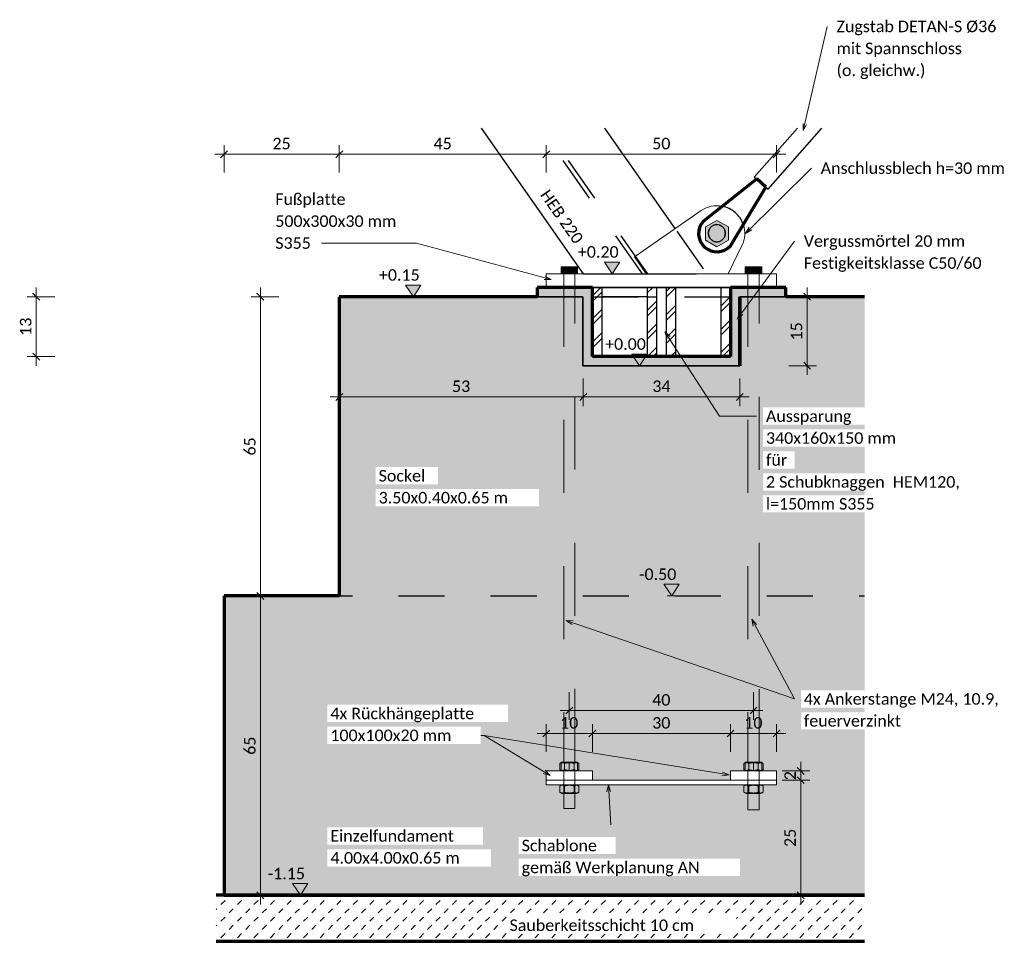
# Model space of a CAD drawing. Header units: metres. Extents: x -3 to 135, y -4 to 27.
# Tile 71 of 81: x 114.45 to 116.59, y -1.25 to 0.75. Entities that reach past the tile are written whole.
import ezdxf

# ---------------------------------------------------------------- set-up
doc = ezdxf.new("R2010")
doc.units = ezdxf.units.M
for name, pattern in [('Achse', [0.5, 0.25, -0.125, 0, -0.125]), ('Strich', [0.3175, 0.15875, -0.15875]), ('Verdeckt', [0.15, 0.1, -0.05])]:
    doc.linetypes.add(name, pattern=pattern)
for name, color, linetype, lineweight in [('_Verdeckte Linien_', 7, 'Strich', 18), ('A-ANNO-DIMS', 211, 'Continuous', 9), ('A-ANNO-DIMS-10', 211, 'Continuous', 9), ('A-DETL-HDLN', 90, 'Verdeckt', 25), ('A-FLOR', 192, 'Continuous', 35), ('A-FLOR-PATT', 8, 'Continuous', 50), ('G-ANNO-DIMS', 111, 'Continuous', 9), ('S-BEAM', 12, 'Continuous', 35), ('S-BEAM-HDLN', 1, 'Verdeckt', 25), ('S-BEAM-IDEN', 2, 'Continuous', 9), ('S-COLS', 52, 'Continuous', 18), ('S-COLS-HDLN', 52, 'Verdeckt', 25), ('S-FNDN', 32, 'Continuous', 35), ('S-FNDN-HDLN', 4, 'Verdeckt', 25), ('Text', 250, 'Continuous', 9), ('Tragwerksverbindungen', 7, 'Continuous', 18)]:
    doc.layers.add(name, color=color, linetype=linetype, lineweight=lineweight)
doc.styles.add('Calibri_7', font='calibri.ttf', dxfattribs={"height": 0.025})
doc.dimstyles.new('DIM25_3', dxfattribs={"dimscale": 0.3048, "dimtxt": 0.029434, "dimasz": 0.049213, "dimexe": 0.065617, "dimexo": 0.0625, "dimgap": 0.003281, "dimtad": 1, "dimdec": 1, "dimlfac": 100, "dimrnd": 0.1, "dimdsep": 46, "dimtxsty": 'Calibri_7', "dimblk1": 'OBLIQUE', "dimblk2": 'OBLIQUE', "dimsah": 1, "dimcen": 0.09, "dimdle": 0.065617, "dimadec": 0, "dimazin": 0, "dimtfac": 1, "dimtdec": 4, "dimtix": 1, "dimtmove": 0, "dimatfit": 3, "dimfxl": 0.131234, "dimfxlon": 1, "dimtvp": 1, "dimtolj": 1, "dimtzin": 0, "dimlwd": 18, "dimlwe": 18, "dimarcsym": 2})
doc.dimstyles.new('DIM25_4', dxfattribs={"dimscale": 0.3048, "dimtxt": 0.029434, "dimasz": 0.049213, "dimexe": 0.065617, "dimexo": 0.0625, "dimgap": 0.003281, "dimtad": 1, "dimdec": 1, "dimlfac": 100, "dimrnd": 0.1, "dimdsep": 46, "dimtxsty": 'Calibri_7', "dimblk1": 'OBLIQUE', "dimblk2": 'OBLIQUE', "dimsah": 1, "dimcen": 0.09, "dimdle": 0.065617, "dimadec": 0, "dimazin": 0, "dimtfac": 1, "dimtdec": 4, "dimtix": 1, "dimtmove": 0, "dimatfit": 3, "dimfxl": 0.131234, "dimfxlon": 1, "dimtvp": 1, "dimtolj": 1, "dimtzin": 0, "dimlwd": 18, "dimlwe": 18, "dimarcsym": 2})
pattern_1 = [(45, (-20.563, 2.745), (-0.0251447, 0.0251447), []), (45, (-20.563, 2.783), (-0.0251447, 0.0251447), [])]

# ---------------------------------------------------------------- blocks, each defined once
blk = doc.blocks.new('HEB Träger - HEB 220-1128521-_A')
at = {"layer": 'S-BEAM-HDLN'}
for p, q in [((-19.4909, 0.2), (-19.7124, 0.5163)), ((-19.4793, 0.2), (-19.7008, 0.5163))]:
    blk.add_line(p, q, dxfattribs=at)
blk = doc.blocks.new('SP-TV-AP-Rechteck_002 - AP-Rechteck-1128527-_A')
at = {"layer": 'Tragwerksverbindungen'}
for p, q in [((-19.6996, 0.2), (-19.1996, 0.2)), ((-19.6996, 0.2), (-19.6996, 0.17)), ((-19.1996, 0.17), (-19.1996, 0.2)), ((-19.1996, 0.17), (-19.6996, 0.17))]:
    blk.add_line(p, q, dxfattribs=at)
blk = doc.blocks.new('SP-TV-Schraube_Mutter_001 - M33-1128528-_A')
at = {"layer": 'Tragwerksverbindungen', "linetype": 'Strich'}
blk.add_hatch(color=142, dxfattribs=at).paths.add_polyline_path([(-19.3291, 0.2581), (-19.3041, 0.2725), (-19.3041, 0.3014), (-19.3291, 0.3158), (-19.3541, 0.3014), (-19.3541, 0.2725), (-19.3373, 0.2628)])
at = {"layer": 'Tragwerksverbindungen'}
for p, q in [((-19.3291, 0.3158), (-19.3541, 0.3014)), ((-19.3541, 0.3014), (-19.3541, 0.2725)), ((-19.3041, 0.3014), (-19.3291, 0.3158)), ((-19.3041, 0.2725), (-19.3041, 0.3014)), ((-19.3541, 0.2725), (-19.3291, 0.2581)), ((-19.3291, 0.2581), (-19.3041, 0.2725))]:
    blk.add_line(p, q, dxfattribs=at)
blk = doc.blocks.new('SP-TV-AP-Rechteck_002 - AP-Rechteck-1128539-_A')
at = {"layer": 'Tragwerksverbindungen'}
for p, q in [((-19.6996, -0.88), (-19.5996, -0.88)), ((-19.6996, -0.88), (-19.6996, -0.9)), ((-19.5996, -0.9), (-19.5996, -0.88)), ((-19.5996, -0.9), (-19.6996, -0.9))]:
    blk.add_line(p, q, dxfattribs=at)
blk = doc.blocks.new('SP-TV-AP-Rechteck_002 - AP-Rechteck-1128540-_A')
at = {"layer": 'Tragwerksverbindungen'}
for p, q in [((-19.6996, -0.9), (-19.1996, -0.9)), ((-19.6996, -0.9), (-19.6996, -0.91)), ((-19.1996, -0.91), (-19.6996, -0.91)), ((-19.1996, -0.91), (-19.1996, -0.9))]:
    blk.add_line(p, q, dxfattribs=at)
blk = doc.blocks.new('Rundstahl Träger - RB 36-1128525-_A')
at = {"layer": 'S-BEAM', "lineweight": 25}
for p, q in [((-19.1542, 0.5163), (-19.2479, 0.4099)), ((-19.2179, 0.3835), (-19.1009, 0.5163)), ((-19.2479, 0.4099), (-19.2432, 0.4057)), ((-19.2228, 0.3878), (-19.2179, 0.3835))]:
    blk.add_line(p, q, dxfattribs=at)
at = {"layer": 'S-BEAM-HDLN'}
for p, q in [((-19.2431, 0.4057), (-19.2329, 0.3967)), ((-19.2431, 0.4057), (-19.2329, 0.3967)), ((-19.2329, 0.3967), (-19.2228, 0.3878)), ((-19.2329, 0.3967), (-19.2228, 0.3878))]:
    blk.add_line(p, q, dxfattribs=at)
blk = doc.blocks.new('Öse17 - Öse2-1128070-_A')
at = {"layer": 'S-COLS', "lineweight": 70}
for p, q in [((-19.2425, 0.4061), (-19.3585, 0.3139)), ((-19.2997, 0.2606), (-19.2226, 0.3882)), ((-19.2226, 0.3882), (-19.2425, 0.4061))]:
    blk.add_line(p, q, dxfattribs=at)
blk.add_arc((-19.3291, 0.2873), 0.0397, 137.7914, 317.7914, dxfattribs=at)
at = {"layer": 'S-COLS-HDLN'}
for start, end in [(0, 180), (180, 0)]:
    blk.add_arc((-19.3292, 0.2879), 0.0186, start, end, dxfattribs=at)
blk = doc.blocks.new('Lasche richtig12 - Lasche richtig-1128195-_A')
at = {"layer": 'S-COLS'}
for p, q in [((-19.363, 0.337), (-19.506, 0.2381)), ((-19.3043, 0.2), (-19.2746, 0.2611)), ((-19.4828, 0.2), (-19.3043, 0.2))]:
    blk.add_line(p, q, dxfattribs=at)
for start, end in [(79.4692, 124.6449), (334.1062, 18.5371)]:
    blk.add_arc((-19.3288, 0.2874), 0.0602, start, end, dxfattribs=at)
at = {"layer": 'S-COLS-HDLN'}
for p, q in [((-19.5061, 0.2381), (-19.5083, 0.2365)), ((-19.5083, 0.2365), (-19.4828, 0.2))]:
    blk.add_line(p, q, dxfattribs=at)
for centre, radius, start, end in [((-19.3288, 0.2874), 0.0602, 18.5845, 79.4219), ((-19.3292, 0.2879), 0.0186, 0, 180), ((-19.3292, 0.2879), 0.0185, 180, 360)]:
    blk.add_arc(centre, radius, start, end, dxfattribs=at)
blk = doc.blocks.new('Öse23 - Öse2-1128209-_A')
at = {"layer": 'S-COLS'}
for p, q in [((-19.2431, 0.4057), (-19.3179, 0.3463)), ((-19.272, 0.3065), (-19.2229, 0.3877))]:
    blk.add_line(p, q, dxfattribs=at)
at = {"layer": 'S-COLS-HDLN'}
for p, q in [((-19.243, 0.4057), (-19.2431, 0.4057)), ((-19.2229, 0.3877), (-19.243, 0.4057)), ((-19.3179, 0.3462), (-19.3585, 0.3139)), ((-19.2997, 0.2606), (-19.272, 0.3064))]:
    blk.add_line(p, q, dxfattribs=at)
for centre, radius, start, end in [((-19.3291, 0.2873), 0.0397, 137.7914, 317.7914), ((-19.3292, 0.2879), 0.0185, 360, 180), ((-19.3292, 0.2879), 0.0185, 180, 360)]:
    blk.add_arc(centre, radius, start, end, dxfattribs=at)
blk = doc.blocks.new('SP-TV-Schraube_Mutter_001 - M24-1128532-_A')
at = {"layer": 'Tragwerksverbindungen', "linetype": 'Strich'}
for points in [[(-19.6496, 0.2), (-19.6496, 0.215), (-19.6676, 0.215), (-19.6676, 0.2)], [(-19.6496, 0.2), (-19.6316, 0.2), (-19.6316, 0.215), (-19.6496, 0.215)]]:
    blk.add_hatch(color=142, dxfattribs=at).paths.add_polyline_path(points)
at = {"layer": '_Verdeckte Linien_'}
for p, q in [((-19.6616, 0.2), (-19.6616, -0.8606)), ((-19.6376, -0.8606), (-19.6376, 0.2)), ((-19.6676, -0.8606), (-19.6496, -0.8606)), ((-19.6676, -0.8606), (-19.6676, -0.8796)), ((-19.6496, -0.8606), (-19.6316, -0.8606)), ((-19.6496, -0.8606), (-19.6496, -0.8796)), ((-19.6316, -0.8796), (-19.6316, -0.8606)), ((-19.6496, -0.8796), (-19.6676, -0.8796)), ((-19.6616, -0.8796), (-19.6616, -0.9617)), ((-19.6316, -0.8796), (-19.6496, -0.8796)), ((-19.6376, -0.9617), (-19.6376, -0.8796)), ((-19.6616, -0.9617), (-19.6376, -0.9617))]:
    blk.add_line(p, q, dxfattribs=at)
at = {"layer": 'Tragwerksverbindungen'}
for p, q in [((-19.6676, 0.215), (-19.6496, 0.215)), ((-19.6676, 0.215), (-19.6676, 0.2)), ((-19.6496, 0.215), (-19.6316, 0.215)), ((-19.6496, 0.215), (-19.6496, 0.2)), ((-19.6316, 0.2), (-19.6316, 0.215)), ((-19.6496, 0.2), (-19.6676, 0.2)), ((-19.6316, 0.2), (-19.6496, 0.2))]:
    blk.add_line(p, q, dxfattribs=at)
blk = doc.blocks.new('SP-TV-Schraube_Mutter_001 - M24-1128535-_A')
at = {"layer": 'Tragwerksverbindungen', "linetype": 'Strich'}
for points in [[(-19.2496, 0.2), (-19.2496, 0.215), (-19.2676, 0.215), (-19.2676, 0.2)], [(-19.2496, 0.2), (-19.2316, 0.2), (-19.2316, 0.215), (-19.2496, 0.215)]]:
    blk.add_hatch(color=142, dxfattribs=at).paths.add_polyline_path(points)
at = {"layer": '_Verdeckte Linien_'}
for p, q in [((-19.2616, 0.2), (-19.2616, -0.8609)), ((-19.2376, -0.8609), (-19.2376, 0.2)), ((-19.2676, -0.8609), (-19.2496, -0.8609)), ((-19.2676, -0.8609), (-19.2676, -0.8799)), ((-19.2496, -0.8609), (-19.2316, -0.8609)), ((-19.2496, -0.8609), (-19.2496, -0.8799)), ((-19.2316, -0.8799), (-19.2316, -0.8609)), ((-19.2496, -0.8799), (-19.2676, -0.8799)), ((-19.2616, -0.8799), (-19.2616, -0.9647)), ((-19.2316, -0.8799), (-19.2496, -0.8799)), ((-19.2376, -0.9647), (-19.2376, -0.8799)), ((-19.2616, -0.9647), (-19.2376, -0.9647))]:
    blk.add_line(p, q, dxfattribs=at)
at = {"layer": 'Tragwerksverbindungen'}
for p, q in [((-19.2676, 0.215), (-19.2496, 0.215)), ((-19.2676, 0.215), (-19.2676, 0.2)), ((-19.2496, 0.215), (-19.2316, 0.215)), ((-19.2496, 0.215), (-19.2496, 0.2)), ((-19.2316, 0.2), (-19.2316, 0.215)), ((-19.2496, 0.2), (-19.2676, 0.2)), ((-19.2316, 0.2), (-19.2496, 0.2))]:
    blk.add_line(p, q, dxfattribs=at)
blk = doc.blocks.new('SP-TV-Mutter_001 - M24-1128538-_A')
at = {"layer": '_Verdeckte Linien_'}
for p, q in [((-19.6658, -0.91), (-19.6704, -0.9126)), ((-19.6704, -0.9126), (-19.6704, -0.9264)), ((-19.6334, -0.91), (-19.6658, -0.91)), ((-19.66, -0.9126), (-19.66, -0.9264)), ((-19.6392, -0.9126), (-19.6392, -0.9264)), ((-19.6288, -0.9126), (-19.6334, -0.91)), ((-19.6288, -0.9264), (-19.6288, -0.9126)), ((-19.6704, -0.9264), (-19.6658, -0.929)), ((-19.6658, -0.929), (-19.6334, -0.929)), ((-19.6334, -0.929), (-19.6288, -0.9264))]:
    blk.add_line(p, q, dxfattribs=at)
for points, knots in [([(-19.66, -0.9126), (-19.6618, -0.9116), (-19.6652, -0.9105), (-19.6685, -0.9115), (-19.6702, -0.9125)], [0, 0, 0, 0, 0.5, 0.9791222, 0.9791222, 0.9791222, 0.9791222]), ([(-19.629, -0.9125), (-19.6307, -0.9115), (-19.6341, -0.9105), (-19.6375, -0.9116), (-19.6392, -0.9126)], [0.020272, 0.020272, 0.020272, 0.020272, 0.5, 1, 1, 1, 1]), ([(-19.6702, -0.9265), (-19.6685, -0.9275), (-19.6652, -0.9285), (-19.6618, -0.9274), (-19.66, -0.9264)], [0.0208778, 0.0208778, 0.0208778, 0.0208778, 0.5, 1, 1, 1, 1]), ([(-19.6392, -0.9264), (-19.6375, -0.9274), (-19.6341, -0.9285), (-19.6307, -0.9275), (-19.629, -0.9265)], [0, 0, 0, 0, 0.5, 0.979728, 0.979728, 0.979728, 0.979728])]:
    blk.add_open_spline(points, degree=3, knots=knots, dxfattribs=at)
for points in [[(-19.6392, -0.9126), (-19.6427, -0.9116), (-19.6497, -0.9105), (-19.6566, -0.9116), (-19.66, -0.9126)], [(-19.66, -0.9264), (-19.6566, -0.9274), (-19.6497, -0.9285), (-19.6427, -0.9274), (-19.6392, -0.9264)]]:
    blk.add_open_spline(points, degree=3, dxfattribs=at)
blk = doc.blocks.new('SP-TV-AP-Rechteck_002 - AP-Rechteck-V61-_A')
at = {"layer": '_Verdeckte Linien_'}
for p, q in [((-19.2996, -0.88), (-19.1996, -0.88)), ((-19.2996, -0.88), (-19.2996, -0.9)), ((-19.1996, -0.9), (-19.1996, -0.88)), ((-19.1996, -0.9), (-19.2996, -0.9))]:
    blk.add_line(p, q, dxfattribs=at)
blk = doc.blocks.new('HEM Stütze - HEM 120-1164086-_A')
at = {"layer": 'S-COLS-HDLN', "linetype": 'Continuous', "lineweight": 18}
h = blk.add_hatch(dxfattribs=at)
h.set_pattern_fill('FP_5', color=256, style=0, pattern_type=2)
h.set_pattern_definition(pattern_1)
h.paths.add_polyline_path([(-19.4593, 0.15), (-19.4593, 0.17), (-19.4803, 0.17), (-19.4803, 0.15)])
h.paths.add_polyline_path([(-19.5993, 0.15), (-19.5783, 0.15), (-19.5783, 0.17), (-19.5993, 0.17)])
at = {"layer": 'S-COLS', "lineweight": 25}
for p, q in [((-19.5783, 0.17), (-19.5993, 0.17)), ((-19.5993, 0.17), (-19.5993, 0.15)), ((-19.5993, 0.15), (-19.5783, 0.15)), ((-19.5783, 0.15), (-19.5783, 0.17)), ((-19.4803, 0.17), (-19.5783, 0.17)), ((-19.4803, 0.15), (-19.5783, 0.15)), ((-19.4593, 0.17), (-19.4803, 0.17)), ((-19.4803, 0.17), (-19.4803, 0.15)), ((-19.4803, 0.15), (-19.4593, 0.15)), ((-19.4593, 0.15), (-19.4593, 0.17))]:
    blk.add_line(p, q, dxfattribs=at)
blk = doc.blocks.new('HEM Stütze - HEM 120-1164226-_A')
at = {"layer": 'S-COLS-HDLN', "linetype": 'Continuous', "lineweight": 18}
h = blk.add_hatch(dxfattribs=at)
h.set_pattern_fill('FP_5', color=256, style=0, pattern_type=2)
h.set_pattern_definition(pattern_1)
h.paths.add_polyline_path([(-19.5783, 0.02), (-19.5783, 0.17), (-19.5993, 0.17), (-19.5993, 0.02)])
h.paths.add_polyline_path([(-19.4803, 0.02), (-19.4593, 0.02), (-19.4593, 0.17), (-19.4803, 0.17), (-19.4803, 0.0656)])
at = {"layer": 'S-COLS', "lineweight": 25}
for p, q in [((-19.5783, 0.17), (-19.5993, 0.17)), ((-19.5993, 0.17), (-19.5993, 0.02)), ((-19.5783, 0.02), (-19.5783, 0.17)), ((-19.4803, 0.17), (-19.5783, 0.17)), ((-19.4593, 0.17), (-19.4803, 0.17)), ((-19.4803, 0.17), (-19.4803, 0.02)), ((-19.4593, 0.02), (-19.4593, 0.17)), ((-19.5993, 0.02), (-19.5783, 0.02)), ((-19.4803, 0.02), (-19.5783, 0.02)), ((-19.4803, 0.02), (-19.4593, 0.02))]:
    blk.add_line(p, q, dxfattribs=at)
blk = doc.blocks.new('HEM Stütze - HEM 120-V60-_A')
at = {"layer": 'S-COLS-HDLN', "linetype": 'Continuous', "lineweight": 18}
h = blk.add_hatch(dxfattribs=at)
h.set_pattern_fill('FP_5', color=256, style=0, pattern_type=2)
h.set_pattern_definition(pattern_1)
h.paths.add_polyline_path([(-19.4183, 0.02), (-19.4183, 0.17), (-19.4393, 0.17), (-19.4393, 0.02)])
h.paths.add_polyline_path([(-19.3203, 0.02), (-19.2993, 0.02), (-19.2993, 0.17), (-19.3203, 0.17), (-19.3203, 0.0656)])
at = {"layer": 'S-COLS', "lineweight": 25}
for p, q in [((-19.4183, 0.17), (-19.4393, 0.17)), ((-19.4393, 0.17), (-19.4393, 0.02)), ((-19.4183, 0.02), (-19.4183, 0.17)), ((-19.3203, 0.17), (-19.4183, 0.17)), ((-19.2993, 0.17), (-19.3203, 0.17)), ((-19.3203, 0.17), (-19.3203, 0.02)), ((-19.2993, 0.02), (-19.2993, 0.17)), ((-19.4393, 0.02), (-19.4183, 0.02)), ((-19.3203, 0.02), (-19.4183, 0.02)), ((-19.3203, 0.02), (-19.2993, 0.02))]:
    blk.add_line(p, q, dxfattribs=at)
blk = doc.blocks.new('DIMBLOCK160-_A')
at = {"layer": 'A-ANNO-DIMS-10', "lineweight": 18}
for p, q in [((114.893, 0.4594), (114.893, 0.4794)), ((115.143, 0.4594), (115.143, 0.4794)), ((114.873, 0.4594), (115.143, 0.4594)), ((114.893, 0.4594), (114.893, 0.4194)), ((115.143, 0.4594), (115.143, 0.4194))]:
    blk.add_line(p, q, dxfattribs=at)
at = {"layer": 'A-ANNO-DIMS-10', "lineweight": 35}
for p, q in [((114.893, 0.4594), (114.8855, 0.4519)), ((114.893, 0.4594), (114.9005, 0.4669)), ((115.143, 0.4594), (115.1355, 0.4519)), ((115.143, 0.4594), (115.1505, 0.4669))]:
    blk.add_line(p, q, dxfattribs=at)
at = {"layer": 'A-ANNO-DIMS-10', "color": 0, "lineweight": 18, "insert": (114.998, 0.4951), "char_height": 0.025, "width": 0.048033, "attachment_point": 1, "line_spacing_factor": 1.158048, "style": 'Calibri_7'}
blk.add_mtext('25', dxfattribs=at)
blk = doc.blocks.new('_Oblique')
at = {"color": 0, "linetype": 'ByBlock', "lineweight": -2}
blk.add_line((-0.5, -0.5), (0.5, 0.5), dxfattribs=at)
blk = doc.blocks.new('DIMBLOCK161-_A')
at = {"layer": 'A-ANNO-DIMS-10', "lineweight": 18}
for p, q in [((115.143, 0.4594), (115.143, 0.4794)), ((115.5927, 0.4594), (115.5927, 0.4794)), ((115.143, 0.4594), (115.5927, 0.4594)), ((115.143, 0.4594), (115.143, 0.4194)), ((115.5927, 0.4594), (115.5927, 0.4194))]:
    blk.add_line(p, q, dxfattribs=at)
at = {"layer": 'A-ANNO-DIMS-10', "lineweight": 35}
for p, q in [((115.143, 0.4594), (115.1355, 0.4519)), ((115.143, 0.4594), (115.1505, 0.4669)), ((115.5927, 0.4594), (115.5852, 0.4519)), ((115.5927, 0.4594), (115.6002, 0.4669))]:
    blk.add_line(p, q, dxfattribs=at)
at = {"layer": 'A-ANNO-DIMS-10', "color": 0, "lineweight": 18, "insert": (115.3479, 0.4951), "char_height": 0.025, "width": 0.048033, "attachment_point": 1, "line_spacing_factor": 1.158048, "style": 'Calibri_7'}
blk.add_mtext('45', dxfattribs=at)
blk = doc.blocks.new('DIMBLOCK162-_A')
at = {"layer": 'A-ANNO-DIMS-10', "lineweight": 18}
for p, q in [((115.5927, 0.4594), (115.5927, 0.4794)), ((116.0927, 0.4594), (116.0927, 0.4794)), ((115.5927, 0.4594), (116.1127, 0.4594)), ((115.5927, 0.4594), (115.5927, 0.4194)), ((116.0927, 0.4594), (116.0927, 0.4194))]:
    blk.add_line(p, q, dxfattribs=at)
at = {"layer": 'A-ANNO-DIMS-10', "lineweight": 35}
for p, q in [((115.5927, 0.4594), (115.5852, 0.4519)), ((115.5927, 0.4594), (115.6002, 0.4669)), ((116.0927, 0.4594), (116.0852, 0.4519)), ((116.0927, 0.4594), (116.1002, 0.4669))]:
    blk.add_line(p, q, dxfattribs=at)
at = {"layer": 'A-ANNO-DIMS-10', "color": 0, "lineweight": 18, "insert": (115.8227, 0.4951), "char_height": 0.025, "width": 0.048033, "attachment_point": 1, "line_spacing_factor": 1.158048, "style": 'Calibri_7'}
blk.add_mtext('50', dxfattribs=at)
blk = doc.blocks.new('Höhenkoten - SP-TX-Symbol-Höhenkote-Schnitt-roh_001-616812-_A')
at = {"layer": 'G-ANNO-DIMS'}
blk.add_hatch(color=256, dxfattribs=at).paths.add_polyline_path([(-19.5397, 0.2253), (-19.5562, 0.2), (-19.573, 0.2253)])
for p, q in [((-19.5562, 0.2), (-19.573, 0.2253)), ((-19.573, 0.2253), (-19.5397, 0.2253)), ((-19.5397, 0.2253), (-19.573, 0.2253)), ((-19.573, 0.2253), (-19.5562, 0.2)), ((-19.5397, 0.2253), (-19.5562, 0.2)), ((-19.5562, 0.2), (-19.5397, 0.2253)), ((-19.5662, 0.2), (-19.5462, 0.2))]:
    blk.add_line(p, q, dxfattribs=at)
blk = doc.blocks.new('DIMBLOCK163-_A')
at = {"layer": 'A-ANNO-DIMS-10', "lineweight": 18}
for p, q in [((115.143, -0.0676), (115.143, -0.0276)), ((115.673, -0.0676), (115.673, -0.0276)), ((115.123, -0.0676), (115.673, -0.0676)), ((115.143, -0.0676), (115.143, -0.0876)), ((115.673, -0.0676), (115.673, -0.0876))]:
    blk.add_line(p, q, dxfattribs=at)
at = {"layer": 'A-ANNO-DIMS-10', "lineweight": 35}
for p, q in [((115.143, -0.0676), (115.1505, -0.0601)), ((115.673, -0.0676), (115.6805, -0.0601)), ((115.143, -0.0676), (115.1355, -0.0751)), ((115.673, -0.0676), (115.6655, -0.0751))]:
    blk.add_line(p, q, dxfattribs=at)
at = {"layer": 'A-ANNO-DIMS-10', "color": 0, "lineweight": 18, "insert": (115.388, -0.032), "char_height": 0.025, "width": 0.048033, "attachment_point": 1, "line_spacing_factor": 1.158048, "style": 'Calibri_7'}
blk.add_mtext('53', dxfattribs=at)
blk = doc.blocks.new('DIMBLOCK164-_A')
at = {"layer": 'A-ANNO-DIMS-10', "lineweight": 18}
for p, q in [((115.673, -0.0676), (115.673, -0.0276)), ((116.013, -0.0676), (116.013, -0.0276)), ((115.673, -0.0676), (116.033, -0.0676)), ((115.673, -0.0676), (115.673, -0.0876)), ((116.013, -0.0676), (116.013, -0.0876))]:
    blk.add_line(p, q, dxfattribs=at)
at = {"layer": 'A-ANNO-DIMS-10', "lineweight": 35}
for p, q in [((115.673, -0.0676), (115.6805, -0.0601)), ((116.013, -0.0676), (116.0205, -0.0601)), ((115.673, -0.0676), (115.6655, -0.0751)), ((116.013, -0.0676), (116.0055, -0.0751))]:
    blk.add_line(p, q, dxfattribs=at)
at = {"layer": 'A-ANNO-DIMS-10', "color": 0, "lineweight": 18, "insert": (115.823, -0.032), "char_height": 0.025, "width": 0.048033, "attachment_point": 1, "line_spacing_factor": 1.158048, "style": 'Calibri_7'}
blk.add_mtext('34', dxfattribs=at)
blk = doc.blocks.new('DIMBLOCK165-_A')
at = {"layer": 'A-ANNO-DIMS-10', "lineweight": 18}
for p, q in [((116.1592, 0.15), (116.1192, 0.15)), ((116.1592, -0.02), (116.1592, 0.17)), ((116.1592, 0.15), (116.1792, 0.15)), ((116.1592, 0), (116.1192, 0)), ((116.1592, 0), (116.1792, 0))]:
    blk.add_line(p, q, dxfattribs=at)
at = {"layer": 'A-ANNO-DIMS-10', "lineweight": 35}
for p, q in [((116.1592, 0.15), (116.1517, 0.1575)), ((116.1592, 0.15), (116.1667, 0.1425)), ((116.1592, 0), (116.1517, 0.0075)), ((116.1592, 0), (116.1667, -0.0075))]:
    blk.add_line(p, q, dxfattribs=at)
at = {"layer": 'A-ANNO-DIMS-10', "color": 0, "lineweight": 18, "insert": (116.1235, 0.055), "char_height": 0.025, "width": 0.048033, "attachment_point": 1, "rotation": 90, "line_spacing_factor": 1.158048, "style": 'Calibri_7'}
blk.add_mtext('15', dxfattribs=at)
blk = doc.blocks.new('DIMBLOCK166-_A')
at = {"layer": 'A-ANNO-DIMS-10', "linetype": 'Achse', "lineweight": 18}
for p, q in [((115.6427, -0.7487), (115.6427, -0.7087)), ((116.0427, -0.7487), (116.0427, -0.7087))]:
    blk.add_line(p, q, dxfattribs=at)
at = {"layer": 'A-ANNO-DIMS-10', "lineweight": 35}
for p, q in [((115.6427, -0.7487), (115.6502, -0.7412)), ((116.0427, -0.7487), (116.0502, -0.7412)), ((115.6427, -0.7487), (115.6352, -0.7562)), ((116.0427, -0.7487), (116.0352, -0.7562))]:
    blk.add_line(p, q, dxfattribs=at)
at = {"layer": 'A-ANNO-DIMS-10', "lineweight": 18}
for p, q in [((115.6227, -0.7487), (116.0627, -0.7487)), ((115.6427, -0.7487), (115.6427, -0.7687)), ((116.0427, -0.7487), (116.0427, -0.7687))]:
    blk.add_line(p, q, dxfattribs=at)
at = {"layer": 'A-ANNO-DIMS-10', "color": 0, "lineweight": 18, "insert": (115.8227, -0.7131), "char_height": 0.025, "width": 0.048033, "attachment_point": 1, "line_spacing_factor": 1.158048, "style": 'Calibri_7'}
blk.add_mtext('40', dxfattribs=at)
blk = doc.blocks.new('DIMBLOCK167-_A')
at = {"layer": 'A-ANNO-DIMS-10', "lineweight": 18}
for p, q in [((115.5927, -0.7987), (115.5927, -0.7787)), ((115.6927, -0.7987), (115.6927, -0.7787)), ((115.5727, -0.7987), (115.6927, -0.7987)), ((115.5927, -0.7987), (115.5927, -0.8387)), ((115.6927, -0.7987), (115.6927, -0.8387))]:
    blk.add_line(p, q, dxfattribs=at)
at = {"layer": 'A-ANNO-DIMS-10', "lineweight": 35}
for p, q in [((115.5927, -0.7987), (115.5852, -0.8062)), ((115.5927, -0.7987), (115.6002, -0.7912)), ((115.6927, -0.7987), (115.6852, -0.8062)), ((115.6927, -0.7987), (115.7002, -0.7912))]:
    blk.add_line(p, q, dxfattribs=at)
at = {"layer": 'A-ANNO-DIMS-10', "color": 0, "lineweight": 18, "insert": (115.6227, -0.7631), "char_height": 0.025, "width": 0.048033, "attachment_point": 1, "line_spacing_factor": 1.158048, "style": 'Calibri_7'}
blk.add_mtext('10', dxfattribs=at)
blk = doc.blocks.new('DIMBLOCK168-_A')
at = {"layer": 'A-ANNO-DIMS-10', "lineweight": 18}
for p, q in [((115.6927, -0.7987), (115.6927, -0.7787)), ((115.9927, -0.7987), (115.9927, -0.7787)), ((115.6927, -0.7987), (115.9927, -0.7987)), ((115.6927, -0.7987), (115.6927, -0.8387)), ((115.9927, -0.7987), (115.9927, -0.8387))]:
    blk.add_line(p, q, dxfattribs=at)
at = {"layer": 'A-ANNO-DIMS-10', "lineweight": 35}
for p, q in [((115.6927, -0.7987), (115.6852, -0.8062)), ((115.6927, -0.7987), (115.7002, -0.7912)), ((115.9927, -0.7987), (115.9852, -0.8062)), ((115.9927, -0.7987), (116.0002, -0.7912))]:
    blk.add_line(p, q, dxfattribs=at)
at = {"layer": 'A-ANNO-DIMS-10', "color": 0, "lineweight": 18, "insert": (115.8227, -0.7631), "char_height": 0.025, "width": 0.048033, "attachment_point": 1, "line_spacing_factor": 1.158048, "style": 'Calibri_7'}
blk.add_mtext('30', dxfattribs=at)
blk = doc.blocks.new('DIMBLOCK169-_A')
at = {"layer": 'A-ANNO-DIMS-10', "lineweight": 18}
for p, q in [((115.9927, -0.7987), (115.9927, -0.7787)), ((116.0927, -0.7987), (116.0927, -0.7787)), ((115.9927, -0.7987), (116.1127, -0.7987)), ((115.9927, -0.7987), (115.9927, -0.8387)), ((116.0927, -0.7987), (116.0927, -0.8387))]:
    blk.add_line(p, q, dxfattribs=at)
at = {"layer": 'A-ANNO-DIMS-10', "lineweight": 35}
for p, q in [((115.9927, -0.7987), (115.9852, -0.8062)), ((115.9927, -0.7987), (116.0002, -0.7912)), ((116.0927, -0.7987), (116.0852, -0.8062)), ((116.0927, -0.7987), (116.1002, -0.7912))]:
    blk.add_line(p, q, dxfattribs=at)
at = {"layer": 'A-ANNO-DIMS-10', "color": 0, "lineweight": 18, "insert": (116.0227, -0.7631), "char_height": 0.025, "width": 0.048033, "attachment_point": 1, "line_spacing_factor": 1.158048, "style": 'Calibri_7'}
blk.add_mtext('10', dxfattribs=at)
blk = doc.blocks.new('DIMBLOCK170-_A')
at = {"layer": 'A-ANNO-DIMS-10', "lineweight": 35}
for p, q in [((116.1453, -0.9), (116.1378, -0.8925)), ((116.1453, -0.9), (116.1528, -0.9075)), ((116.1453, -1.15), (116.1378, -1.1425)), ((116.1453, -1.15), (116.1528, -1.1575))]:
    blk.add_line(p, q, dxfattribs=at)
at = {"layer": 'A-ANNO-DIMS-10', "lineweight": 18}
for p, q in [((116.1453, -0.9), (116.1053, -0.9)), ((116.1453, -1.17), (116.1453, -0.9)), ((116.1453, -0.9), (116.1653, -0.9)), ((116.1453, -1.15), (116.1053, -1.15)), ((116.1453, -1.15), (116.1653, -1.15))]:
    blk.add_line(p, q, dxfattribs=at)
at = {"layer": 'A-ANNO-DIMS-10', "color": 0, "lineweight": 18, "insert": (116.1097, -1.045), "char_height": 0.025, "width": 0.048033, "attachment_point": 1, "rotation": 90, "line_spacing_factor": 1.158048, "style": 'Calibri_7'}
blk.add_mtext('25', dxfattribs=at)
blk = doc.blocks.new('DIMBLOCK171-_A')
at = {"layer": 'A-ANNO-DIMS-10', "lineweight": 35}
for p, q in [((116.1453, -0.88), (116.1378, -0.8725)), ((116.1453, -0.9), (116.1378, -0.8925)), ((116.1453, -0.88), (116.1528, -0.8875)), ((116.1453, -0.9), (116.1528, -0.9075))]:
    blk.add_line(p, q, dxfattribs=at)
at = {"layer": 'A-ANNO-DIMS-10', "lineweight": 18}
for p, q in [((116.1453, -0.9), (116.1453, -0.86)), ((116.1453, -0.88), (116.1053, -0.88)), ((116.1453, -0.88), (116.1653, -0.88)), ((116.1453, -0.9), (116.1053, -0.9)), ((116.1453, -0.9), (116.1653, -0.9))]:
    blk.add_line(p, q, dxfattribs=at)
at = {"layer": 'A-ANNO-DIMS-10', "color": 0, "lineweight": 18, "insert": (116.1097, -0.9), "char_height": 0.025, "width": 0.024017, "attachment_point": 1, "rotation": 90, "line_spacing_factor": 1.158048, "style": 'Calibri_7'}
blk.add_mtext('2', dxfattribs=at)
blk = doc.blocks.new('DIMBLOCK172-_A')
at = {"layer": 'A-ANNO-DIMS-10', "lineweight": 18}
for p, q in [((114.9719, -0.5), (114.9519, -0.5)), ((114.9719, -1.17), (114.9719, -0.5)), ((114.9719, -0.5), (115.0119, -0.5)), ((114.9719, -1.15), (114.9319, -1.15)), ((114.9719, -1.15), (114.9919, -1.15))]:
    blk.add_line(p, q, dxfattribs=at)
at = {"layer": 'A-ANNO-DIMS-10', "lineweight": 35}
for p, q in [((114.9719, -0.5), (114.9644, -0.4925)), ((114.9719, -0.5), (114.9794, -0.5075)), ((114.9719, -1.15), (114.9644, -1.1425)), ((114.9719, -1.15), (114.9794, -1.1575))]:
    blk.add_line(p, q, dxfattribs=at)
at = {"layer": 'A-ANNO-DIMS-10', "color": 0, "lineweight": 18, "insert": (114.9363, -0.845), "char_height": 0.025, "width": 0.048033, "attachment_point": 1, "rotation": 90, "line_spacing_factor": 1.158048, "style": 'Calibri_7'}
blk.add_mtext('65', dxfattribs=at)
blk = doc.blocks.new('DIMBLOCK173-_A')
at = {"layer": 'A-ANNO-DIMS-10', "lineweight": 18}
for p, q in [((114.9719, 0.15), (114.9519, 0.15)), ((114.9719, -0.5), (114.9719, 0.17)), ((114.9719, 0.15), (115.0119, 0.15)), ((114.9719, -0.5), (114.9519, -0.5)), ((114.9719, -0.5), (115.0119, -0.5))]:
    blk.add_line(p, q, dxfattribs=at)
at = {"layer": 'A-ANNO-DIMS-10', "lineweight": 35}
for p, q in [((114.9719, 0.15), (114.9644, 0.1575)), ((114.9719, 0.15), (114.9794, 0.1425)), ((114.9719, -0.5), (114.9644, -0.4925)), ((114.9719, -0.5), (114.9794, -0.5075))]:
    blk.add_line(p, q, dxfattribs=at)
at = {"layer": 'A-ANNO-DIMS-10', "color": 0, "lineweight": 18, "insert": (114.9363, -0.195), "char_height": 0.025, "width": 0.048033, "attachment_point": 1, "rotation": 90, "line_spacing_factor": 1.158048, "style": 'Calibri_7'}
blk.add_mtext('65', dxfattribs=at)
blk = doc.blocks.new('DIMBLOCK174-_A')
at = {"layer": 'A-ANNO-DIMS-10', "lineweight": 18}
for p, q in [((114.4852, 0.15), (114.4652, 0.15)), ((114.4852, 0), (114.4852, 0.17)), ((114.4852, 0.15), (114.5252, 0.15)), ((114.4852, 0.02), (114.4652, 0.02)), ((114.4852, 0.02), (114.5252, 0.02))]:
    blk.add_line(p, q, dxfattribs=at)
at = {"layer": 'A-ANNO-DIMS-10', "lineweight": 35}
for p, q in [((114.4852, 0.15), (114.4777, 0.1575)), ((114.4852, 0.15), (114.4927, 0.1425)), ((114.4852, 0.02), (114.4777, 0.0275)), ((114.4852, 0.02), (114.4927, 0.0125))]:
    blk.add_line(p, q, dxfattribs=at)
at = {"layer": 'A-ANNO-DIMS-10', "color": 0, "lineweight": 18, "insert": (114.4495, 0.065), "char_height": 0.025, "width": 0.048033, "attachment_point": 1, "rotation": 90, "line_spacing_factor": 1.158048, "style": 'Calibri_7'}
blk.add_mtext('13', dxfattribs=at)

msp = doc.modelspace()

# ---------------------------------------------------------------- hatches: boundary and pattern name
at = {"layer": 'A-FLOR-PATT', "lineweight": 35}
h = msp.add_hatch(color=256, dxfattribs=at)
h.paths.add_polyline_path([(116.1078, 0.15), (116.1127, 0.15), (116.1127, 0.17), (116.0127, 0.17), (116.0127, 0.15), (116.013, 0.15)])
h.paths.add_polyline_path([(115.5727, 0.15), (115.6727, 0.15), (115.6727, 0.17), (115.5727, 0.17)])
for points in [[(115.6927, 0), (115.6927, 0.17), (115.6727, 0.17), (115.6727, 0.15), (115.672, 0.15), (115.672, 0)], [(115.9927, 0), (116.0127, 0), (116.0127, 0.17), (115.9927, 0.17), (115.9927, 0.02)], [(115.9318, 0), (115.9927, 0), (115.9927, 0.02), (115.6927, 0.02), (115.6927, 0), (115.7558, 0)]]:
    msp.add_hatch(color=256, dxfattribs=at).paths.add_polyline_path(points)
at = {"layer": 'A-FLOR-PATT', "lineweight": 18}
h = msp.add_hatch(dxfattribs=at)
h.set_pattern_fill('FP_4', color=256, style=0, pattern_type=2)
h.set_pattern_definition([(45, (114.742336, 2.745), (-0.01796051, 0.01796051), [0.0127, -0.0127])])
h.paths.add_polyline_path([(115.9318, -1.25), (116.2839, -1.25), (116.2839, -1.15), (114.8756, -1.15), (114.8756, -1.25), (115.5797, -1.25)])
at = {"layer": 'S-FNDN'}
msp.add_hatch(color=256, dxfattribs=at).paths.add_polyline_path([(115.5797, -0.5), (116.2839, -0.5), (116.2839, 0.15), (116.013, 0.15), (116.013, 0), (115.672, 0), (115.672, 0.15), (115.143, 0.15), (115.143, -0.5)])
h = msp.add_hatch(color=256, dxfattribs=at)
h.paths.add_polyline_path([(114.893, -1.15), (116.2839, -1.15), (116.2839, -0.5), (114.893, -0.5)])
h.paths.add_polyline_path([(115.6238, -0.91), (115.5927, -0.91), (115.5927, -0.88), (115.6927, -0.88), (115.6927, -0.9), (115.9927, -0.9), (115.9927, -0.88), (116.0927, -0.88), (116.0927, -0.91), (115.6348, -0.91)])

# ---------------------------------------------------------------- linework, layer by layer
at = {"layer": 'A-DETL-HDLN'}
msp.add_line((115.0719, -0.5), (116.2839, -0.5), dxfattribs=at)
at = {"layer": 'A-FLOR', "lineweight": 70}
for p, q in [((116.2839, -1.15), (114.8756, -1.15)), ((114.8756, -1.25), (116.2839, -1.25))]:
    msp.add_line(p, q, dxfattribs=at)
at = {"layer": 'G-ANNO-DIMS'}
for p, q in [((115.7362, 0.2), (115.7362, 0.2)), ((115.7362, 0.2), (115.7362, 0.2)), ((115.3042, 0.15), (115.3042, 0.15)), ((115.3042, 0.15), (115.3042, 0.15)), ((115.7954, 0), (115.7954, 0)), ((115.7954, 0), (115.7954, 0)), ((115.8651, -0.5), (115.8651, -0.5)), ((115.8651, -0.5), (115.8651, -0.5)), ((115.0587, -1.15), (115.0587, -1.15)), ((115.0587, -1.15), (115.0587, -1.15))]:
    msp.add_line(p, q, dxfattribs=at)
at = {"layer": 'S-BEAM', "lineweight": 25}
for p, q in [((115.4514, 0.5163), (115.6729, 0.2)), ((115.8729, 0.298), (115.72, 0.5163)), ((115.6729, 0.2), (115.8014, 0.2)), ((115.8014, 0.2), (115.813, 0.2)), ((115.813, 0.2), (115.9185, 0.2))]:
    msp.add_line(p, q, dxfattribs=at)
at = {"layer": 'S-BEAM-HDLN'}
msp.add_line((115.934, 0.2108), (115.8729, 0.2979), dxfattribs=at)
at = {"layer": 'S-FNDN', "lineweight": 70}
for p, q in [((115.5727, 0.15), (115.143, 0.15)), ((115.143, 0.15), (115.143, -0.5)), ((115.6727, 0.17), (115.5727, 0.17)), ((115.5727, 0.17), (115.5727, 0.15)), ((115.6927, 0.17), (115.6727, 0.17)), ((115.6927, 0.02), (115.6927, 0.17)), ((116.0127, 0.17), (115.9927, 0.17)), ((115.9927, 0.17), (115.9927, 0.02)), ((116.1127, 0.17), (116.0127, 0.17)), ((116.0127, 0.15), (116.013, 0.15)), ((116.0127, 0), (116.0127, 0.15)), ((116.013, 0.15), (116.013, 0)), ((116.1127, 0.15), (116.1127, 0.17)), ((116.2839, 0.15), (116.1127, 0.15)), ((115.9927, 0.02), (115.6927, 0.02)), ((116.013, 0), (116.0127, 0)), ((115.143, -0.5), (114.893, -0.5)), ((114.893, -0.5), (114.893, -1.15)), ((114.893, -1.15), (116.2839, -1.15))]:
    msp.add_line(p, q, dxfattribs=at)
at = {"layer": 'S-FNDN'}
for p, q in [((115.672, 0.15), (115.5727, 0.15)), ((115.5727, 0.15), (115.672, 0.15)), ((115.672, 0), (115.672, 0.15)), ((115.672, 0.15), (115.672, 0)), ((115.6927, 0.17), (115.9927, 0.17)), ((115.6927, 0.02), (115.6927, 0.17)), ((116.0127, 0.15), (116.013, 0.15)), ((116.1127, 0.15), (116.013, 0.15)), ((116.013, 0.15), (116.1127, 0.15)), ((115.6927, 0), (115.672, 0)), ((115.672, 0), (115.6927, 0)), ((115.9927, 0), (115.6927, 0)), ((115.6927, 0), (115.9927, 0)), ((115.6927, 0), (115.9927, 0)), ((116.0127, 0), (115.9927, 0)), ((115.9927, 0), (116.0127, 0))]:
    msp.add_line(p, q, dxfattribs=at)
at = {"layer": 'S-FNDN-HDLN'}
for p, q in [((115.6927, 0.15), (115.9927, 0.15)), ((115.9927, 0.02), (115.9927, 0.17))]:
    msp.add_line(p, q, dxfattribs=at)
at = {"layer": 'Text'}
for p, q in [((116.1509, 0.5106), (116.2028, 0.737)), ((116.1509, 0.5106), (116.1503, 0.5261)), ((116.1509, 0.5106), (116.1581, 0.5243)), ((116.0255, 0.2876), (116.0333, 0.301)), ((116.0255, 0.2876), (116.039, 0.2953)), ((115.3109, 0.2665), (115.1019, 0.2665)), ((115.6035, 0.187), (115.3109, 0.2665)), ((116.0072, 0.1013), (116.1317, 0.2708)), ((115.6035, 0.187), (115.5901, 0.1949)), ((115.6035, 0.187), (115.588, 0.1871)), ((116.0072, 0.1013), (116.0129, 0.1158)), ((116.0072, 0.1013), (116.0193, 0.1111)), ((115.8503, 0.0739), (115.8618, 0.0635)), ((115.8503, 0.0739), (115.8551, 0.0591)), ((115.8503, 0.0739), (115.9688, -0.1094)), ((115.9688, -0.1094), (116.0495, -0.1094)), ((115.6359, -0.5529), (115.6514, -0.554)), ((115.6359, -0.5529), (115.6488, -0.5616)), ((115.6359, -0.5529), (116.1317, -0.7236)), ((116.0388, -0.5504), (116.0494, -0.5617)), ((116.0388, -0.5504), (116.0423, -0.5655)), ((116.0388, -0.5504), (116.1317, -0.7236)), ((115.4577, -0.8027), (115.4081, -0.8027)), ((115.9895, -0.8888), (115.4577, -0.8027)), ((115.6011, -0.8897), (115.4577, -0.8027)), ((115.6011, -0.8897), (115.5862, -0.8853)), ((115.6011, -0.8897), (115.5903, -0.8784)), ((115.9895, -0.8888), (115.9741, -0.8904)), ((115.9895, -0.8888), (115.9754, -0.8825)), ((115.7275, -0.91), (115.7244, -0.9252)), ((115.7275, -0.91), (115.7324, -0.9248)), ((115.7275, -0.91), (115.7327, -0.9971))]:
    msp.add_line(p, q, dxfattribs=at)

# ---------------------------------------------------------------- block references
at = {"layer": '_Verdeckte Linien_'}
for name, p in [('SP-TV-Schraube_Mutter_001 - M24-1128532-_A', (135.2923, 0)), ('SP-TV-Schraube_Mutter_001 - M24-1128535-_A', (135.2923, 0)), ('SP-TV-Mutter_001 - M24-1128538-_A', (135.2923, 0.049)), ('SP-TV-Mutter_001 - M24-1128538-_A', (135.6923, 0.049)), ('SP-TV-AP-Rechteck_002 - AP-Rechteck-V61-_A', (135.2923, 0)), ('SP-TV-Mutter_001 - M24-1128538-_A', (135.2923, 0)), ('SP-TV-Mutter_001 - M24-1128538-_A', (135.6923, 0))]:
    msp.add_blockref(name, p, dxfattribs=at)
at = {"layer": 'G-ANNO-DIMS'}
for p in [(135.2923, 0), (134.8603, -0.05), (135.3516, -0.2), (135.4213, -0.7), (134.6149, -1.35)]:
    msp.add_blockref('Höhenkoten - SP-TX-Symbol-Höhenkote-Schnitt-roh_001-616812-_A', p, dxfattribs=at)
at = {"layer": 'S-BEAM-HDLN'}
for name in ['HEB Träger - HEB 220-1128521-_A', 'Rundstahl Träger - RB 36-1128525-_A']:
    msp.add_blockref(name, (135.2923, 0), dxfattribs=at)
at = {"layer": 'S-COLS-HDLN'}
for name in ['Öse17 - Öse2-1128070-_A', 'Öse23 - Öse2-1128209-_A', 'Lasche richtig12 - Lasche richtig-1128195-_A', 'HEM Stütze - HEM 120-1164086-_A', 'HEM Stütze - HEM 120-1164226-_A', 'HEM Stütze - HEM 120-V60-_A']:
    msp.add_blockref(name, (135.2923, 0), dxfattribs=at)
at = {"layer": 'Tragwerksverbindungen'}
for name, p in [('SP-TV-Schraube_Mutter_001 - M33-1128528-_A', (135.2923, 0)), ('SP-TV-AP-Rechteck_002 - AP-Rechteck-1128527-_A', (135.2923, 0)), ('SP-TV-AP-Rechteck_002 - AP-Rechteck-1128539-_A', (135.2923, 0)), ('SP-TV-AP-Rechteck_002 - AP-Rechteck-1128539-_A', (135.6923, 0)), ('SP-TV-AP-Rechteck_002 - AP-Rechteck-1128540-_A', (135.2923, 0))]:
    msp.add_blockref(name, p, dxfattribs=at)

# ---------------------------------------------------------------- texts
at = {"layer": 'G-ANNO-DIMS', "char_height": 0.025, "attachment_point": 1, "line_spacing_factor": 1.158048, "style": 'Calibri_7'}
for s, insert, width in [('+0.20', (115.6613, 0.2597), 0.107722), ('+0.15', (115.2293, 0.2097), 0.107722), ('+0.00', (115.7205, 0.0597), 0.107722), ('-0.50', (115.7941, -0.4403), 0.098539), ('-1.15', (114.9876, -1.0903), 0.098539)]:
    msp.add_mtext(s, dxfattribs=dict(at, insert=insert, width=width))
at = {"layer": 'S-BEAM-IDEN', "insert": (115.5987, 0.3854), "char_height": 0.025, "width": 0.161139, "attachment_point": 1, "rotation": 305, "style": 'Calibri_7'}
msp.add_mtext('HEB 220', dxfattribs=at)
at = {"layer": 'Text', "color": 7, "char_height": 0.025, "attachment_point": 1, "style": 'Calibri_7', "bg_fill": 3, "box_fill_scale": 1.25, "bg_fill_color": 256, "bg_fill_true_color": 13158600, "bg_fill_transparency": 0}
for s, insert, width in [('Zugstab DETAN-S Ø36', (116.2231, 0.7495), 0.420886), ('mit Spannschloss ', (116.2231, 0.7018), 0.340717), ('(o. gleichw.)', (116.2231, 0.6542), 0.234894), ('Fußplatte ', (115.0042, 0.3743), 0.195612), ('500x300x30 mm', (115.0042, 0.3266), 0.319873), ('S355', (115.0042, 0.279), 0.093797), ('Vergussmörtel 20 mm', (116.152, 0.2833), 0.424894), ('Festigkeitsklasse C50/60', (116.152, 0.2356), 0.468987)]:
    msp.add_mtext(s, dxfattribs=dict(at, insert=insert, width=width))

# ---------------------------------------------------------------- dimensions: what is measured, and where the dimension line sits
at = {"layer": 'A-ANNO-DIMS', "lineweight": 18}
for base, p1, p2, angle, override, picture, middle in [((115.143, 0.4594), (114.893, 0.4194), (115.143, 0.4194), 0, {"dimpost": '<>', "dimfxl": 0.25}, 'DIMBLOCK160-_A', (115.018, 0.4732)), ((114.4852, 0.15), (114.5252, 0.02), (114.5252, 0.15), 90, {"dimpost": '<>', "dimfxl": 0.13}, 'DIMBLOCK174-_A', (114.4714, 0.085)), ((114.9719, 0.15), (115.0119, -0.5), (115.0119, 0.15), 90, {"dimpost": '<>', "dimfxl": 0.65}, 'DIMBLOCK173-_A', (114.9581, -0.175)), ((116.1592, 0.15), (116.1192, 0), (116.1192, 0.15), 90, {"dimpost": '<>', "dimfxl": 0.15}, 'DIMBLOCK165-_A', (116.1455, 0.075)), ((114.9719, -0.5), (114.9319, -1.15), (115.0119, -0.5), 90, {"dimpost": '<>', "dimfxl": 0.654905}, 'DIMBLOCK172-_A', (114.9581, -0.825)), ((116.1453, -0.88), (116.1053, -0.9), (116.1053, -0.88), 90, {"dimpost": '<>', "dimfxl": 0.02}, 'DIMBLOCK171-_A', (116.1317, -0.89)), ((116.1453, -0.9), (116.1053, -1.15), (116.1053, -0.9), 90, {"dimpost": '<>', "dimfxl": 0.25}, 'DIMBLOCK170-_A', (116.1315, -1.025))]:
    dim = msp.add_linear_dim(base=base, p1=p1, p2=p2, angle=angle, dimstyle='DIM25_3', override=override, dxfattribs=at)
    dim.commit()
    dim.dimension.update_dxf_attribs({"geometry": picture, "text_midpoint": middle})
for base, p1, p2, dimstyle, override, picture, middle in [((115.5927, 0.4594), (115.143, 0.4194), (115.5927, 0.4194), 'DIM25_3', {"dimpost": '<>', "dimfxl": 0.449701}, 'DIMBLOCK161-_A', (115.3679, 0.4731)), ((116.0927, 0.4594), (115.5927, 0.4194), (116.0927, 0.4194), 'DIM25_3', {"dimpost": '<>', "dimfxl": 0.5}, 'DIMBLOCK162-_A', (115.8427, 0.4732)), ((115.673, -0.0676), (115.143, -0.0276), (115.673, -0.0276), 'DIM25_3', {"dimpost": '<>', "dimfxl": 0.53}, 'DIMBLOCK163-_A', (115.408, -0.0538)), ((116.013, -0.0676), (115.673, -0.0276), (116.013, -0.0276), 'DIM25_3', {"dimpost": '<>', "dimfxl": 0.34}, 'DIMBLOCK164-_A', (115.843, -0.0538)), ((116.0427, -0.7487), (115.6427, -0.7087), (116.0427, -0.7087), 'DIM25_4', {"dimpost": '<>', "dimfxl": 0.4}, 'DIMBLOCK166-_A', (115.8427, -0.7349)), ((115.6927, -0.7987), (115.5927, -0.8387), (115.6927, -0.8387), 'DIM25_3', {"dimpost": '<>', "dimfxl": 0.1}, 'DIMBLOCK167-_A', (115.6427, -0.7849)), ((115.9927, -0.7987), (115.6927, -0.8387), (115.9927, -0.8387), 'DIM25_3', {"dimpost": '<>', "dimfxl": 0.3}, 'DIMBLOCK168-_A', (115.8427, -0.7849)), ((116.0927, -0.7987), (115.9927, -0.8387), (116.0927, -0.8387), 'DIM25_3', {"dimpost": '<>', "dimfxl": 0.1}, 'DIMBLOCK169-_A', (116.0427, -0.7849))]:
    dim = msp.add_linear_dim(base=base, p1=p1, p2=p2, dimstyle=dimstyle, override=override, dxfattribs=at)
    dim.commit()
    dim.dimension.update_dxf_attribs({"geometry": picture, "text_midpoint": middle})

# ---------------------------------------------------------------- next in the draw order: linework, layer by layer
at = {"layer": 'Text'}
msp.add_line((116.0255, 0.2876), (116.1684, 0.4292), dxfattribs=at)

# ---------------------------------------------------------------- next in the draw order: texts
at = {"layer": 'Text', "color": 7, "char_height": 0.025, "attachment_point": 1, "style": 'Calibri_7', "bg_fill": 3, "box_fill_scale": 1.25, "bg_fill_color": 256, "bg_fill_true_color": 13158600, "bg_fill_transparency": 0}
for s, insert, width in [('Anschlussblech h=30 mm', (116.1887, 0.4417), 0.485021), ('Aussparung', (116.0698, -0.0969), 0.225274), ('340x160x150 mm', (116.0698, -0.1445), 0.343924), ('für', (116.0698, -0.1921), 0.056118), ('Sockel', (115.2286, -0.2264), 0.122658), ('2 Schubknaggen  HEM120, ', (116.0698, -0.2398), 0.521097), ('3.50x0.40x0.65 m', (115.2286, -0.274), 0.342321), ('l=150mm S355', (116.0698, -0.2874), 0.286202), ('4x Ankerstange M24, 10.9, ', (116.152, -0.7111), 0.524304), ('4x Rückhängeplatte', (115.1238, -0.7426), 0.379198), ('feuerverzinkt', (116.152, -0.7587), 0.25654), ('100x100x20 mm', (115.1238, -0.7902), 0.319873), ('Einzelfundament', (115.1238, -1.0086), 0.325485), ('Schablone', (115.5392, -1.0294), 0.198017), ('4.00x4.00x0.65 m', (115.1238, -1.0563), 0.342321), ('gemäß Werkplanung AN', (115.5392, -1.0771), 0.468185), ('Sauberkeitsschicht 10 cm', (115.5129, -1.2026), 0.486624)]:
    msp.add_mtext(s, dxfattribs=dict(at, insert=insert, width=width))

doc.saveas('drawing.dxf')
